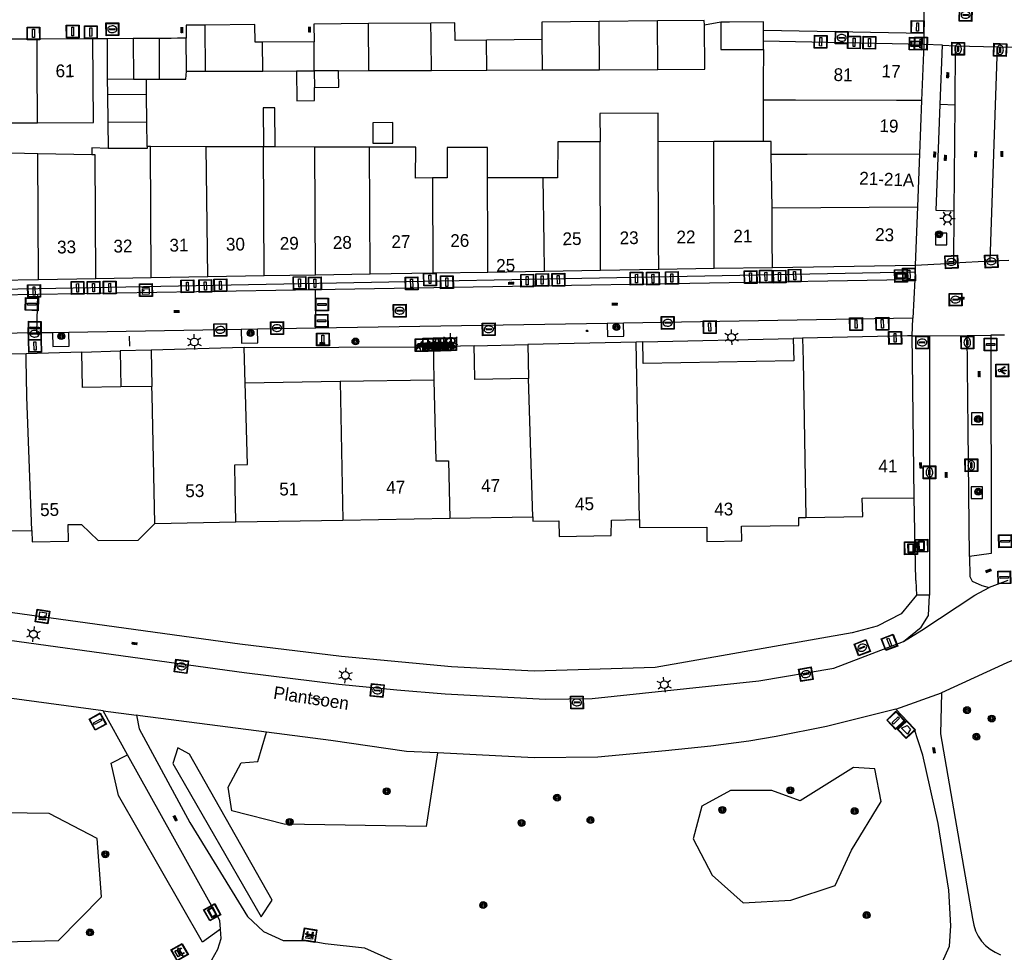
# Model space of a CAD drawing. Header units: metres. Extents: x 93870 to 95789, y 463036 to 464040.
# Tile 37 of 256: x 94207 to 94284, y 463204 to 463277. Entities that reach past the tile are written whole.
import ezdxf
from ezdxf.enums import TextEntityAlignment as Align

# ---------------------------------------------------------------- set-up
doc = ezdxf.new("R2010")
doc.units = ezdxf.units.M
doc.header["$LTSCALE"] = 25.4
for name, color, linetype in [('B_BEBOUWINGSGRENS_0', 1, 'Continuous'), ('B_LUIFEL_1', 200, 'Continuous'), ('B_TUSSENMUUR_0', 7, 'Continuous'), ('Q_AFVALBAK_0', 7, 'Continuous'), ('Q_BANK_0', 7, 'Continuous'), ('Q_BOOM_0', 3, 'Continuous'), ('Q_BRANDKRAAN_0', 5, 'Continuous'), ('Q_CAI-KAST_0', 10, 'Continuous'), ('Q_FIETSENREK_0', 6, 'Continuous'), ('Q_FIETSENREK_LIJN_0', 7, 'Continuous'), ('Q_INFORMATIEBORD_0', 7, 'Continuous'), ('Q_INSPECTIE_OF_RIOOLPUT_0', 253, 'Continuous'), ('Q_KOLK_0', 254, 'Continuous'), ('Q_LICHTMAST_0', 2, 'Continuous'), ('Q_LICHTPUNT_1', 7, 'Continuous'), ('Q_STRAATNAAMBORD_0', 7, 'Continuous'), ('Q_VERKEERSBORDPAAL_0', 40, 'Continuous'), ('S_GBKN_SYMBOOL_OV_GROOT_0', 7, 'Continuous'), ('T_CULTUURGRENS_0', 76, 'Continuous'), ('T_HEK_0', 57, 'Continuous'), ('T_MUUR_30CM_0', 10, 'Continuous'), ('T_MUUR_30CM_1', 10, 'Continuous'), ('V_WEGGRENS_0', 7, 'Continuous'), ('Z_GBKN_HUISNUMMER_0', 252, 'Continuous'), ('Z_STRAATNAAM_0', 252, 'Continuous')]:
    doc.layers.add(name, color=color, linetype=linetype)
for name, color, linetype, true_color in [('Q_AFSLUITPAAL_0', 7, 'Continuous', 0xf86a3a), ('Q_PAAL_STEEN_0', 7, 'Continuous', 0xa97373), ('Q_PAALTJE_0', 7, 'Continuous', 0x666666)]:
    doc.layers.add(name, color=color, linetype=linetype, true_color=true_color)

# ---------------------------------------------------------------- blocks, each defined once
blk = doc.blocks.new('Q_AFVALBAK')
for points in [[(-0.5, 0.5), (0.5, 0.5), (0.5, -0.5), (-0.5, -0.5)], [(-0.336, 0.197), (0.331, 0.197), (0.19, -0.251), (-0.196, -0.251)]]:
    blk.add_lwpolyline(points, close=True)
blk.add_lwpolyline([(-0.442, 0.464), (0.438, 0.464, -0.414214), (0.459, 0.442), (0.459, -0.437, -0.414214), (0.438, -0.459), (-0.442, -0.459, -0.414214), (-0.463, -0.437), (-0.463, 0.442), (-0.463, 0.444), (-0.463, 0.446), (-0.463, 0.448), (-0.462, 0.45), (-0.461, 0.451), (-0.46, 0.453), (-0.459, 0.455), (-0.458, 0.456), (-0.457, 0.457), (-0.456, 0.459), (-0.454, 0.46), (-0.453, 0.461), (-0.451, 0.462), (-0.449, 0.462), (-0.447, 0.463), (-0.446, 0.463), (-0.444, 0.464), (-0.442, 0.464)], format="xyb")
blk = doc.blocks.new('Q_INFORMATIEBORD')
for points in [[(-0.5, 0.5), (0.5, 0.5), (0.5, -0.5), (-0.5, -0.5)], [(-0.369, 0.22), (0.358, 0.22), (0.358, -0.214), (-0.369, -0.214)]]:
    blk.add_lwpolyline(points, close=True)
for points in [[(-0.442, 0.464), (0.438, 0.464, -0.414214), (0.459, 0.442), (0.459, -0.437, -0.414214), (0.438, -0.459), (-0.442, -0.459, -0.414214), (-0.463, -0.437), (-0.463, 0.442), (-0.463, 0.444), (-0.463, 0.446), (-0.463, 0.448), (-0.462, 0.45), (-0.461, 0.451), (-0.46, 0.453), (-0.459, 0.455), (-0.458, 0.456), (-0.457, 0.457), (-0.456, 0.459), (-0.454, 0.46), (-0.453, 0.461), (-0.451, 0.462), (-0.449, 0.462), (-0.447, 0.463), (-0.446, 0.463), (-0.444, 0.464), (-0.442, 0.464)], [(-0.287, 0.16), (0.281, 0.16, -0.414214), (0.303, 0.139), (0.303, -0.134, -0.414214), (0.281, -0.156), (-0.287, -0.156, -0.414214), (-0.308, -0.134), (-0.308, 0.139), (-0.308, 0.14), (-0.308, 0.142), (-0.307, 0.144), (-0.307, 0.146), (-0.306, 0.148), (-0.305, 0.149), (-0.304, 0.151), (-0.303, 0.152), (-0.302, 0.154), (-0.3, 0.155), (-0.299, 0.156), (-0.297, 0.157), (-0.296, 0.158), (-0.294, 0.159), (-0.292, 0.159), (-0.29, 0.16), (-0.288, 0.16), (-0.287, 0.16)]]:
    blk.add_lwpolyline(points, format="xyb")
blk = doc.blocks.new('Q_STRAATNAAMBORD')
for points in [[(-0.5, 0.5), (0.5, 0.5), (0.5, -0.5), (-0.5, -0.5)], [(-0.369, 0.22), (0.358, 0.22), (0.358, -0.214), (-0.369, -0.214)]]:
    blk.add_lwpolyline(points, close=True)
for points in [[(-0.442, 0.464), (0.438, 0.464, -0.414214), (0.459, 0.442), (0.459, -0.437, -0.414214), (0.438, -0.459), (-0.442, -0.459, -0.414214), (-0.463, -0.437), (-0.463, 0.442), (-0.463, 0.444), (-0.463, 0.446), (-0.463, 0.448), (-0.462, 0.45), (-0.461, 0.451), (-0.46, 0.453), (-0.459, 0.455), (-0.458, 0.456), (-0.457, 0.457), (-0.456, 0.459), (-0.454, 0.46), (-0.453, 0.461), (-0.451, 0.462), (-0.449, 0.462), (-0.447, 0.463), (-0.446, 0.463), (-0.444, 0.464), (-0.442, 0.464)], [(-0.287, 0.16), (0.281, 0.16, -0.414214), (0.303, 0.139), (0.303, -0.134, -0.414214), (0.281, -0.156), (-0.287, -0.156, -0.414214), (-0.308, -0.134), (-0.308, 0.139), (-0.308, 0.14), (-0.308, 0.142), (-0.307, 0.144), (-0.307, 0.146), (-0.306, 0.148), (-0.305, 0.149), (-0.304, 0.151), (-0.303, 0.152), (-0.302, 0.154), (-0.3, 0.155), (-0.299, 0.156), (-0.297, 0.157), (-0.296, 0.158), (-0.294, 0.159), (-0.292, 0.159), (-0.29, 0.16), (-0.288, 0.16), (-0.287, 0.16)]]:
    blk.add_lwpolyline(points, format="xyb")
blk = doc.blocks.new('Q_CAI-KAST')
for points in [[(-0.5, 0.5), (0.5, 0.5), (0.5, -0.5), (-0.5, -0.5)], [(-0.262, 0.264), (0.25, 0.264), (0.25, 0.187), (-0.262, 0.187)], [(-0.262, 0.107), (0.25, 0.107), (0.25, -0.332), (-0.262, -0.332)]]:
    blk.add_lwpolyline(points, close=True)
blk.add_lwpolyline([(-0.442, 0.464), (0.438, 0.464, -0.414214), (0.459, 0.442), (0.459, -0.437, -0.414214), (0.438, -0.459), (-0.442, -0.459, -0.414214), (-0.463, -0.437), (-0.463, 0.442), (-0.463, 0.444), (-0.463, 0.446), (-0.463, 0.448), (-0.462, 0.45), (-0.461, 0.451), (-0.46, 0.453), (-0.459, 0.455), (-0.458, 0.456), (-0.457, 0.457), (-0.456, 0.459), (-0.454, 0.46), (-0.453, 0.461), (-0.451, 0.462), (-0.449, 0.462), (-0.447, 0.463), (-0.446, 0.463), (-0.444, 0.464), (-0.442, 0.464)], format="xyb")
blk.add_circle((-0.177, -0.034), 0.0354)
blk = doc.blocks.new('Q_LICHTMAST')
for points in [[(-0.26, 0.15), (-0.52, 0.3)], [(0, 0.3), (0, 0.6)], [(0.26, 0.15), (0.52, 0.3)], [(-0.26, -0.15), (-0.52, -0.3)], [(0, -0.3), (0, -0.6)], [(0.26, -0.15), (0.52, -0.3)]]:
    blk.add_lwpolyline(points)
blk.add_circle((0, 0), 0.3)
blk = doc.blocks.new('Q_VERKEERSBORDPAAL')
for points in [[(-0.5, 0.5), (0.5, 0.5), (0.5, -0.5), (-0.5, -0.5)], [(-0.08, 0.333), (0.071, 0.333), (0.071, -0.329), (-0.08, -0.329)]]:
    blk.add_lwpolyline(points, close=True)
blk.add_lwpolyline([(-0.442, 0.464), (0.438, 0.464, -0.414214), (0.459, 0.442), (0.459, -0.437, -0.414214), (0.438, -0.459), (-0.442, -0.459, -0.414214), (-0.463, -0.437), (-0.463, 0.442), (-0.463, 0.444), (-0.463, 0.446), (-0.463, 0.448), (-0.462, 0.45), (-0.461, 0.451), (-0.46, 0.453), (-0.459, 0.455), (-0.458, 0.456), (-0.457, 0.457), (-0.456, 0.459), (-0.454, 0.46), (-0.453, 0.461), (-0.451, 0.462), (-0.449, 0.462), (-0.447, 0.463), (-0.446, 0.463), (-0.444, 0.464), (-0.442, 0.464)], format="xyb")
blk = doc.blocks.new('Q_AFSLUITPAAL')
for points in [[(-0.5, 0.5), (0.5, 0.5), (0.5, -0.5), (-0.5, -0.5)], [(-0.08, 0.333), (0.071, 0.333), (0.071, -0.329), (-0.08, -0.329)]]:
    blk.add_lwpolyline(points, close=True)
blk.add_lwpolyline([(-0.442, 0.464), (0.438, 0.464, -0.414214), (0.459, 0.442), (0.459, -0.437, -0.414214), (0.438, -0.459), (-0.442, -0.459, -0.414214), (-0.463, -0.437), (-0.463, 0.442), (-0.463, 0.444), (-0.463, 0.446), (-0.463, 0.448), (-0.462, 0.45), (-0.461, 0.451), (-0.46, 0.453), (-0.459, 0.455), (-0.458, 0.456), (-0.457, 0.457), (-0.456, 0.459), (-0.454, 0.46), (-0.453, 0.461), (-0.451, 0.462), (-0.449, 0.462), (-0.447, 0.463), (-0.446, 0.463), (-0.444, 0.464), (-0.442, 0.464)], format="xyb")
blk = doc.blocks.new('Q_PAAL_STEEN')
for points in [[(-0.5, 0.5), (0.5, 0.5), (0.5, -0.5), (-0.5, -0.5)], [(-0.08, 0.333), (0.071, 0.333), (0.071, -0.329), (-0.08, -0.329)]]:
    blk.add_lwpolyline(points, close=True)
blk.add_lwpolyline([(-0.442, 0.464), (0.438, 0.464, -0.414214), (0.459, 0.442), (0.459, -0.437, -0.414214), (0.438, -0.459), (-0.442, -0.459, -0.414214), (-0.463, -0.437), (-0.463, 0.442), (-0.463, 0.444), (-0.463, 0.446), (-0.463, 0.448), (-0.462, 0.45), (-0.461, 0.451), (-0.46, 0.453), (-0.459, 0.455), (-0.458, 0.456), (-0.457, 0.457), (-0.456, 0.459), (-0.454, 0.46), (-0.453, 0.461), (-0.451, 0.462), (-0.449, 0.462), (-0.447, 0.463), (-0.446, 0.463), (-0.444, 0.464), (-0.442, 0.464)], format="xyb")
blk = doc.blocks.new('Q_PAALTJE')
at = {"color": 251, "true_color": 0x666666, "xscale": 0.1, "yscale": 0.1, "zscale": 0.01}
blk.add_blockref('Q_PAAL_STEEN', (0, 0), dxfattribs=at)
blk = doc.blocks.new('Q_KOLK')
blk.add_lwpolyline([(-0.5, 0.5), (0.5, 0.5), (0.5, -0.5), (-0.5, -0.5)], close=True)
for points in [[(-0.442, 0.464), (0.438, 0.464, -0.414214), (0.459, 0.442), (0.459, -0.437, -0.414214), (0.438, -0.459), (-0.442, -0.459, -0.414214), (-0.463, -0.437), (-0.463, 0.442, -0.414214), (-0.442, 0.464)], [(-0.345, 0.105, 0.380426), (-0.276, -0.18)], [(-0.008, 0.266, 0.240218), (-0.345, 0.105)], [(-0.194, 0.045, 0.853344), (-0.194, -0.032)], [(0.331, 0.111, 0.240191), (-0.008, 0.266)], [(0.185, -0.032, 0.849746), (0.185, 0.045)], [(0.267, -0.176, 0.380426), (0.331, 0.111)], [(-0.276, -0.18, 0.148452), (0.012, -0.257)], [(0.012, -0.257, 0.131742), (0.267, -0.176)]]:
    blk.add_lwpolyline(points, format="xyb")
for points in [[(-0.194, 0.045), (0.185, 0.045)], [(0.185, -0.032), (-0.194, -0.032)]]:
    blk.add_lwpolyline(points)
blk = doc.blocks.new('Q_INSPECTIE_OF_RIOOLPUT')
blk.add_lwpolyline([(-0.5, 0.5), (0.5, 0.5), (0.5, -0.5), (-0.5, -0.5)], close=True)
for points in [[(-0.442, 0.464), (0.438, 0.464, -0.414214), (0.459, 0.442), (0.459, -0.437, -0.414214), (0.438, -0.459), (-0.442, -0.459, -0.414214), (-0.463, -0.437), (-0.463, 0.442), (-0.463, 0.444), (-0.463, 0.446), (-0.463, 0.448), (-0.462, 0.45), (-0.461, 0.451), (-0.46, 0.453), (-0.459, 0.455), (-0.458, 0.456), (-0.457, 0.457), (-0.456, 0.459), (-0.454, 0.46), (-0.453, 0.461), (-0.451, 0.462), (-0.449, 0.462), (-0.447, 0.463), (-0.446, 0.463), (-0.444, 0.464), (-0.442, 0.464)], [(-0.345, 0.105, 0.380426), (-0.276, -0.18)], [(-0.008, 0.266, 0.240218), (-0.345, 0.105)], [(-0.194, 0.045, 0.853344), (-0.194, -0.032)], [(0.331, 0.111, 0.240191), (-0.008, 0.266)], [(0.185, -0.032, 0.849746), (0.185, 0.045)], [(0.267, -0.176, 0.380426), (0.331, 0.111)], [(-0.276, -0.18, 0.148452), (0.012, -0.257)], [(0.012, -0.257, 0.131742), (0.267, -0.176)]]:
    blk.add_lwpolyline(points, format="xyb")
for points in [[(-0.194, 0.045), (0.185, 0.045)], [(0.185, -0.032), (-0.194, -0.032)]]:
    blk.add_lwpolyline(points)
blk = doc.blocks.new('Q_BRANDKRAAN')
blk.add_lwpolyline([(-0.5, 0.5), (0.5, 0.5), (0.5, -0.5), (-0.5, -0.5)], close=True)
for points in [[(-0.442, 0.464), (0.438, 0.464, -0.414214), (0.459, 0.442), (0.459, -0.437, -0.414214), (0.438, -0.459), (-0.442, -0.459, -0.414214), (-0.463, -0.437), (-0.463, 0.442), (-0.463, 0.444), (-0.463, 0.446), (-0.463, 0.448), (-0.462, 0.45), (-0.461, 0.451), (-0.46, 0.453), (-0.459, 0.455), (-0.458, 0.456), (-0.457, 0.457), (-0.456, 0.459), (-0.454, 0.46), (-0.453, 0.461), (-0.451, 0.462), (-0.449, 0.462), (-0.447, 0.463), (-0.446, 0.463), (-0.444, 0.464), (-0.442, 0.464)], [(-0.345, 0.105, 0.380426), (-0.276, -0.18)], [(-0.008, 0.266, 0.240218), (-0.345, 0.105)], [(-0.194, 0.045, 0.853344), (-0.194, -0.032)], [(0.331, 0.111, 0.240191), (-0.008, 0.266)], [(0.185, -0.032, 0.849746), (0.185, 0.045)], [(0.267, -0.176, 0.380426), (0.331, 0.111)], [(-0.276, -0.18, 0.148452), (0.012, -0.257)], [(0.012, -0.257, 0.131742), (0.267, -0.176)]]:
    blk.add_lwpolyline(points, format="xyb")
for points in [[(-0.194, 0.045), (0.185, 0.045)], [(0.185, -0.032), (-0.194, -0.032)]]:
    blk.add_lwpolyline(points)
blk = doc.blocks.new('Q_LICHTPUNT')
for points in [[(-0.5, 0.5), (0.5, 0.5), (0.5, -0.5), (-0.5, -0.5)], [(-0.463, 0.464), (0.459, 0.464), (0.459, -0.459), (-0.463, -0.459)], [(-0.123, 0.08), (-0.077, 0.051), (-0.255, -0.233), (-0.301, -0.204)], [(-0.033, 0.032), (0.021, 0.032), (0.021, -0.303), (-0.033, -0.303)], [(0.075, 0.051), (0.121, 0.079), (0.293, -0.209), (0.247, -0.236)]]:
    blk.add_lwpolyline(points, close=True)
blk.add_circle((-0.002, 0.21), 0.103)
blk = doc.blocks.new('Q_FIETSENREK')
for points in [[(-0.5, 0.5), (0.5, 0.5), (0.5, -0.5), (-0.5, -0.5)], [(-0.063, 0.145), (0.184, 0.054), (0.037, -0.093)]]:
    blk.add_lwpolyline(points, close=True)
for points in [[(-0.442, 0.464), (0.438, 0.464, -0.414214), (0.459, 0.442), (0.459, -0.437, -0.414214), (0.438, -0.459), (-0.442, -0.459, -0.414214), (-0.463, -0.437), (-0.463, 0.442), (-0.463, 0.444), (-0.463, 0.446), (-0.463, 0.448), (-0.462, 0.45), (-0.461, 0.451), (-0.46, 0.453), (-0.459, 0.455), (-0.458, 0.456), (-0.457, 0.457), (-0.456, 0.459), (-0.454, 0.46), (-0.453, 0.461), (-0.451, 0.462), (-0.449, 0.462), (-0.447, 0.463), (-0.446, 0.463), (-0.444, 0.464), (-0.442, 0.464)], [(-0.181, 0.106, 0.847256), (-0.324, -0.144)], [(-0.193, 0.075, 0.842492), (-0.305, -0.118)], [(-0.171, 0.065, 0.053288), (-0.193, 0.075)], [(-0.185, -0.134, 0.502492), (-0.147, 0.044)], [(-0.149, 0.089, 0.06236), (-0.181, 0.106)], [(-0.165, -0.161, 0.494489), (-0.125, 0.068)], [(-0.324, -0.144, 0.089606), (-0.421, -0.348)], [(-0.296, -0.162, 0.110942), (-0.375, -0.348)], [(-0.294, -0.105, 0.006942), (-0.305, -0.118)], [(-0.296, -0.162, 0.02458), (-0.283, -0.168)], [(-0.212, -0.105, 0.381614), (-0.294, -0.105)], [(-0.283, -0.168, 0.148109), (-0.198, -0.173)], [(-0.223, -0.136, 0.533998), (-0.276, -0.136)], [(-0.276, -0.136, 0.009682), (-0.271, -0.138)], [(-0.271, -0.138, 0.120201), (-0.218, -0.144)], [(-0.218, -0.144, 0.003554), (-0.223, -0.136)], [(-0.185, -0.134, 0.017985), (-0.212, -0.105)], [(-0.122, -0.348, 0.075837), (-0.198, -0.173)], [(-0.075, -0.348, 0.094234), (-0.165, -0.161)], [(0.095, -0.16, 0.385208), (0.186, -0.333)], [(0.209, -0.054, 0.224648), (0.108, -0.128)], [(0.126, -0.171, 0.376993), (0.197, -0.303)], [(0.212, -0.086, 0.20829), (0.139, -0.139)], [(0.186, -0.333, 1), (0.287, -0.06)], [(0.197, -0.303, 1), (0.276, -0.09)], [(0.287, -0.06, 0.086253), (0.238, -0.051)], [(0.276, -0.09, 0.079305), (0.241, -0.083)]]:
    blk.add_lwpolyline(points, format="xyb")
for points in [[(-0.171, 0.065), (-0.263, -0.038), (-0.239, -0.059), (-0.147, 0.044)], [(0.081, 0.221), (-0.003, 0.252), (-0.149, 0.089)], [(-0.125, 0.068), (-0.086, 0.111), (0.018, -0.131), (0.095, -0.16)], [(0.238, -0.051), (0.229, 0.053), (0.261, 0.093), (0.302, 0.078), (0.314, 0.11), (0.192, 0.155), (0.18, 0.123), (0.231, 0.104), (0.207, 0.076), (-0.04, 0.167), (0, 0.216), (0.07, 0.191), (0.081, 0.221)], [(0.209, -0.054), (0.199, 0.029), (0.057, -0.108)], [(-0.421, -0.348), (-0.375, -0.348)], [(-0.122, -0.348), (-0.075, -0.348)], [(0.057, -0.108), (0.108, -0.128)], [(0.126, -0.171), (0.253, -0.218), (0.241, -0.083)], [(0.139, -0.139), (0.222, -0.17), (0.212, -0.086)]]:
    blk.add_lwpolyline(points)
blk = doc.blocks.new('Q_BANK')
blk.add_lwpolyline([(-0.5, 0.5), (0.5, 0.5), (0.5, -0.5), (-0.5, -0.5)], close=True)
blk.add_lwpolyline([(-0.442, 0.464), (0.438, 0.464, -0.414214), (0.459, 0.442), (0.459, -0.437, -0.414214), (0.438, -0.459), (-0.442, -0.459, -0.414214), (-0.463, -0.437), (-0.463, 0.442), (-0.463, 0.444), (-0.463, 0.446), (-0.463, 0.448), (-0.462, 0.45), (-0.461, 0.451), (-0.46, 0.453), (-0.459, 0.455), (-0.458, 0.456), (-0.457, 0.457), (-0.456, 0.459), (-0.454, 0.46), (-0.453, 0.461), (-0.451, 0.462), (-0.449, 0.462), (-0.447, 0.463), (-0.446, 0.463), (-0.444, 0.464), (-0.442, 0.464)], format="xyb")
for points in [[(-0.267, 0.022), (-0.366, -0.078)], [(-0.18, 0.132), (-0.267, 0.132), (-0.267, 0.276)], [(-0.267, 0.276), (0.258, 0.276), (0.258, 0.132), (0.173, 0.132)], [(-0.18, 0.022), (-0.267, 0.022)], [(-0.267, 0.022), (-0.18, 0.022)], [(-0.18, 0.022), (-0.18, 0.132)], [(-0.18, 0.132), (-0.144, 0.132)], [(-0.144, 0.132), (-0.144, 0.022)], [(0.131, 0.132), (-0.144, 0.132)], [(0.131, 0.022), (-0.144, 0.022)], [(-0.144, 0.022), (0.131, 0.022)], [(0.131, 0.022), (-0.144, 0.022)], [(-0.144, 0.022), (0.131, 0.022)], [(-0.144, 0.022), (0.131, 0.022)], [(0.131, 0.022), (0.131, 0.132)], [(0.131, 0.132), (0.173, 0.132)], [(0.173, 0.132), (0.173, 0.022)], [(0.173, 0.022), (0.255, 0.022)], [(0.173, 0.022), (0.255, 0.022)], [(0.255, 0.022), (0.357, -0.078)], [(-0.236, -0.078), (-0.366, -0.078)], [(-0.192, -0.078), (-0.192, -0.27), (-0.236, -0.27), (-0.236, -0.078)], [(-0.236, -0.078), (-0.192, -0.078)], [(0.183, -0.078), (-0.192, -0.078)], [(0.226, -0.078), (0.226, -0.268), (0.183, -0.268), (0.183, -0.078)], [(0.183, -0.078), (0.226, -0.078)], [(0.357, -0.078), (0.226, -0.078)]]:
    blk.add_lwpolyline(points)
blk = doc.blocks.new('Q_BOOM')
for radius in [0.27, 0.18, 0.09]:
    blk.add_circle((0, 0), radius)
blk = doc.blocks.new('S_GBKN_SYMBOOL_OV_GROOT')
for points in [[(-0.21875, 0.0625), (0.21875, 0.0625)], [(-0.21875, 0), (0.21875, 0)], [(-0.1875, 0.0625), (-0.1875, 0)], [(-0.125, 0.09375), (-0.125, 0.0625)], [(-0.125, 0), (-0.125, -0.0625)], [(-0.0625, 0.0625), (-0.0625, 0)], [(0, 0.09375), (0, 0.0625)], [(0, 0), (0, -0.0625)], [(0.0625, 0.0625), (0.0625, 0)], [(0.125, 0.09375), (0.125, 0.0625)], [(0.125, 0), (0.125, -0.0625)], [(0.1875, 0.0625), (0.1875, 0)], [(-0.21875, -0.0625), (0.21875, -0.0625)], [(-0.1875, -0.0625), (-0.1875, -0.09375)], [(-0.0625, -0.0625), (-0.0625, -0.09375)], [(0.0625, -0.0625), (0.0625, -0.09375)], [(0.1875, -0.0625), (0.1875, -0.09375)]]:
    blk.add_lwpolyline(points)

msp = doc.modelspace()

# ---------------------------------------------------------------- linework, layer by layer
at = {"layer": 'B_BEBOUWINGSGRENS_0'}
for p, q in [((94238.944, 463276.442), (94234.056, 463276.398)), ((94256.658, 463276.6), (94252.099, 463276.559)), ((94260.336, 463276.633), (94256.658, 463276.6)), ((94260.339, 463276.266), (94260.336, 463276.633)), ((94262.317, 463276.506), (94261.62, 463276.5)), ((94264.96, 463275.02), (94264.966, 463275.869)), ((94208.12, 463275.19), (94203.75, 463275.17)), ((94212.47, 463275.21), (94208.12, 463275.19)), ((94215.64, 463275.223), (94213.59, 463275.21)), ((94213.59, 463275.21), (94213.59, 463272.06)), ((94217.66, 463275.236), (94215.64, 463275.223)), ((94218.606, 463275.242), (94217.66, 463275.236)), ((94219.113, 463275.246), (94218.606, 463275.242)), ((94219.78, 463275.25), (94219.113, 463275.246)), ((94229.789, 463274.98), (94225.769, 463274.944)), ((94247.625, 463275.14), (94243.295, 463275.101)), ((94277.54, 463274.76), (94264.96, 463275.02)), ((94277.366, 463270.373), (94277.54, 463274.76)), ((94219.82, 463272.66), (94221.289, 463272.665)), ((94221.289, 463272.665), (94225.789, 463272.684)), ((94225.789, 463272.684), (94228.41, 463272.694)), ((94228.41, 463272.694), (94229.81, 463272.699)), ((94229.81, 463272.699), (94229.822, 463271.399)), ((94231.71, 463272.707), (94234.089, 463272.716)), ((94234.089, 463272.716), (94238.978, 463272.736)), ((94238.978, 463272.736), (94243.316, 463272.753)), ((94243.316, 463272.753), (94247.646, 463272.77)), ((94247.646, 463272.77), (94252.132, 463272.787)), ((94252.132, 463272.787), (94256.692, 463272.805)), ((94213.59, 463272.06), (94215.654, 463272.057)), ((94215.654, 463272.057), (94216.682, 463272.055)), ((94216.682, 463272.055), (94217.675, 463272.053)), ((94213.63, 463270.84), (94213.656, 463268.684)), ((94216.68, 463270.83), (94213.63, 463270.84)), ((94216.706, 463268.698), (94216.68, 463270.83)), ((94264.949, 463270.405), (94264.941, 463267.176)), ((94277.2, 463266.207), (94277.366, 463270.373)), ((94203.78, 463268.627), (94208.15, 463268.638)), ((94213.656, 463268.684), (94213.68, 463266.62)), ((94216.73, 463266.77), (94216.706, 463268.698)), ((94261.071, 463267.16), (94256.732, 463267.143)), ((94264.941, 463267.176), (94261.071, 463267.16)), ((94208.162, 463266.205), (94203.791, 463266.292)), ((94217.001, 463266.769), (94216.73, 463266.77)), ((94221.342, 463266.757), (94217.001, 463266.769)), ((94225.842, 463266.744), (94221.342, 463266.757)), ((94226.742, 463266.742), (94225.842, 463266.744)), ((94229.863, 463266.733), (94226.742, 463266.742)), ((94234.143, 463266.72), (94229.863, 463266.733)), ((94212.41, 463266.12), (94208.162, 463266.205)), ((94277.034, 463262.04), (94277.2, 463266.207)), ((94247.722, 463264.314), (94243.36, 463264.33)), ((94276.854, 463257.496), (94277.034, 463262.04)), ((94243.389, 463256.949), (94247.834, 463257.021)), ((94247.834, 463257.021), (94252.211, 463257.093)), ((94252.211, 463257.093), (94256.771, 463257.167)), ((94256.771, 463257.167), (94261.111, 463257.238)), ((94261.111, 463257.238), (94265.668, 463257.313)), ((94265.668, 463257.313), (94276.854, 463257.496)), ((94203.858, 463256.303), (94208.226, 463256.374)), ((94208.226, 463256.374), (94212.704, 463256.447)), ((94212.704, 463256.447), (94217.043, 463256.518)), ((94217.043, 463256.518), (94221.476, 463256.591)), ((94221.476, 463256.591), (94225.883, 463256.663)), ((94225.883, 463256.663), (94229.903, 463256.729)), ((94229.903, 463256.729), (94234.182, 463256.798)), ((94234.182, 463256.798), (94239.083, 463256.878)), ((94239.083, 463256.878), (94243.389, 463256.949)), ((94268.021, 463251.756), (94267.3, 463251.74)), ((94276.623, 463250), (94276.6, 463251.948)), ((94224.312, 463251.037), (94217.032, 463250.841)), ((94217.032, 463250.841), (94217.1, 463247.991)), ((94224.396, 463248.25), (94224.312, 463251.037)), ((94242.33, 463251.17), (94239.13, 463251.1)), ((94239.13, 463251.1), (94239.15, 463250)), ((94254.995, 463251.458), (94246.53, 463251.27)), ((94246.53, 463251.27), (94246.55, 463250)), ((94255.53, 463251.47), (94254.995, 463251.458)), ((94207.26, 463250.551), (94203.562, 463250.441)), ((94211.609, 463250.68), (94207.26, 463250.551)), ((94239.15, 463250), (94239.17, 463248.49)), ((94246.55, 463250), (94246.57, 463248.61)), ((94276.754, 463239.275), (94276.623, 463250)), ((94217.1, 463247.991), (94214.657, 463247.958)), ((94231.839, 463248.371), (94224.396, 463248.25)), ((94239.17, 463248.49), (94231.839, 463248.371)), ((94240.409, 463237.671), (94246.905, 463237.783)), ((94217.326, 463237.271), (94223.67, 463237.381)), ((94223.67, 463237.381), (94232.043, 463237.526)), ((94232.043, 463237.526), (94240.409, 463237.671))]:
    msp.add_line(p, q, dxfattribs=at)
for points in [[(94221.257, 463276.283), (94219.783, 463276.27), (94219.78, 463275.25)], [(94225.769, 463274.944), (94225.174, 463274.939), (94225.162, 463276.318), (94221.257, 463276.283)], [(94234.056, 463276.398), (94229.777, 463276.359), (94229.789, 463274.98)], [(94243.295, 463275.101), (94240.835, 463275.079), (94240.822, 463276.459), (94238.944, 463276.442)], [(94252.099, 463276.559), (94247.613, 463276.519), (94247.625, 463275.14)], [(94256.692, 463272.805), (94260.37, 463272.82), (94260.339, 463276.266)], [(94261.62, 463276.5), (94261.639, 463274.38), (94264.96, 463274.37)], [(94264.966, 463275.869), (94264.97, 463276.53), (94262.317, 463276.506)], [(94208.15, 463268.638), (94212.52, 463268.65), (94212.47, 463275.21)], [(94264.96, 463274.37), (94264.953, 463271.757), (94264.949, 463270.405)], [(94217.675, 463272.053), (94219.75, 463272.05), (94219.82, 463272.66)], [(94229.822, 463271.399), (94231.722, 463271.407), (94231.71, 463272.707)], [(94256.732, 463267.143), (94256.723, 463269.387), (94252.163, 463269.369), (94252.172, 463267.141)], [(94234.391, 463267.036), (94235.964, 463267.046), (94235.954, 463268.646), (94234.381, 463268.636), (94234.391, 463267.036)], [(94252.172, 463267.141), (94248.861, 463267.15), (94248.85, 463264.31), (94247.722, 463264.314)], [(94213.68, 463266.62), (94212.41, 463266.67), (94212.41, 463266.12)], [(94239.053, 463264.313), (94237.741, 463264.308), (94237.75, 463266.71), (94234.143, 463266.72)], [(94243.36, 463264.33), (94243.37, 463266.69), (94240.22, 463266.7), (94240.212, 463264.318), (94239.053, 463264.313)], [(94267.3, 463251.74), (94267.33, 463250), (94255.55, 463249.79), (94255.55, 463250), (94255.53, 463251.47)], [(94276.6, 463251.948), (94276.23, 463251.94), (94268.021, 463251.756)], [(94246.57, 463248.61), (94242.37, 463248.54), (94242.35, 463250), (94242.33, 463251.17)], [(94214.657, 463247.958), (94211.657, 463247.918), (94211.609, 463250.68)], [(94268.288, 463237.735), (94272.75, 463237.81), (94272.693, 463239.241), (94276.754, 463239.275)], [(94246.905, 463237.783), (94246.91, 463237.437), (94248.95, 463237.467), (94248.968, 463236.253), (94253.045, 463236.329), (94253.07, 463237.528), (94255.253, 463237.561)], [(94255.253, 463237.561), (94255.265, 463236.944), (94260.521, 463236.977), (94260.528, 463235.863), (94263.271, 463235.912), (94263.257, 463237.049), (94267.733, 463237.114), (94267.722, 463237.725), (94268.288, 463237.735)], [(94207.714, 463236.722), (94207.722, 463235.813), (94210.563, 463235.871), (94210.548, 463237.182), (94211.584, 463237.19), (94212.899, 463235.919), (94216.013, 463235.95), (94217.326, 463237.271)], [(94201.903, 463236.603), (94203.179, 463236.629), (94203.195, 463235.88), (94205.365, 463235.924), (94205.35, 463236.674), (94207.714, 463236.722)]]:
    msp.add_lwpolyline(points, dxfattribs=at)
at = {"layer": 'B_LUIFEL_1'}
for p, q in [((94213.59, 463272.06), (94213.63, 463270.84)), ((94216.68, 463270.83), (94216.682, 463272.055)), ((94229.831, 463270.364), (94229.822, 463271.399)), ((94226.742, 463266.742), (94226.715, 463269.806)), ((94214.608, 463250.769), (94214.657, 463247.958))]:
    msp.add_line(p, q, dxfattribs=at)
for points in [[(94228.41, 463272.694), (94228.431, 463270.351), (94229.831, 463270.364)], [(94226.715, 463269.806), (94225.815, 463269.798), (94225.842, 463266.744)]]:
    msp.add_lwpolyline(points, dxfattribs=at)
at = {"layer": 'B_TUSSENMUUR_0'}
for p, q in [((94221.289, 463272.665), (94221.257, 463276.283)), ((94234.089, 463272.716), (94234.056, 463276.398)), ((94238.957, 463275.062), (94238.944, 463276.442)), ((94252.132, 463272.787), (94252.099, 463276.559)), ((94256.692, 463272.805), (94256.658, 463276.6)), ((94215.64, 463275.223), (94215.654, 463272.057)), ((94217.66, 463275.236), (94217.675, 463272.053)), ((94219.82, 463272.66), (94219.78, 463275.25)), ((94225.789, 463272.684), (94225.769, 463274.944)), ((94229.81, 463272.699), (94229.789, 463274.98)), ((94238.978, 463272.736), (94238.957, 463275.062)), ((94243.316, 463272.753), (94243.295, 463275.101)), ((94247.625, 463275.14), (94247.646, 463272.77)), ((94264.96, 463274.37), (94264.96, 463275.02)), ((94231.71, 463272.707), (94229.81, 463272.699)), ((94213.656, 463268.684), (94216.706, 463268.698)), ((94252.211, 463257.093), (94252.172, 463267.141)), ((94261.111, 463257.238), (94261.071, 463267.16)), ((94217.043, 463256.518), (94217.001, 463266.769)), ((94221.476, 463256.591), (94221.342, 463266.757)), ((94225.883, 463256.663), (94225.842, 463266.744)), ((94229.903, 463256.729), (94229.863, 463266.733)), ((94234.182, 463256.798), (94234.143, 463266.72)), ((94208.226, 463256.374), (94208.162, 463266.205)), ((94265.642, 463261.961), (94265.577, 463266.181)), ((94239.053, 463264.313), (94239.083, 463256.878)), ((94265.642, 463261.961), (94277.034, 463262.04)), ((94268.021, 463251.756), (94268.06, 463250)), ((94255.253, 463237.561), (94254.995, 463251.458)), ((94268.06, 463250), (94268.288, 463237.735)), ((94246.905, 463237.783), (94246.57, 463248.61)), ((94231.839, 463248.371), (94232.043, 463237.526))]:
    msp.add_line(p, q, dxfattribs=at)
for points in [[(94208.15, 463268.638), (94208.129, 463273.189), (94208.12, 463275.19)], [(94277.366, 463270.373), (94275.365, 463270.378), (94267.467, 463270.396), (94267.191, 463270.397), (94264.949, 463270.405)], [(94256.771, 463257.167), (94256.762, 463259.342), (94256.732, 463267.143)], [(94265.577, 463266.181), (94265.562, 463267.178), (94264.941, 463267.176)], [(94216.73, 463266.77), (94216.732, 463266.626), (94213.68, 463266.62)], [(94212.704, 463256.447), (94212.664, 463266.11), (94212.41, 463266.12)], [(94265.577, 463266.181), (94268.396, 463266.187), (94277.2, 463266.207)], [(94243.389, 463256.949), (94243.38, 463259.162), (94243.36, 463264.33)], [(94247.834, 463257.021), (94247.8, 463259.204), (94247.722, 463264.314)], [(94265.668, 463257.313), (94265.656, 463259.478), (94265.642, 463261.961)], [(94207.714, 463236.722), (94207.32, 463247.18), (94207.292, 463248.765), (94207.27, 463250), (94207.26, 463250.551)], [(94217.326, 463237.271), (94217.115, 463247.337), (94217.1, 463247.991)], [(94223.67, 463237.381), (94223.62, 463240.073), (94223.587, 463241.861), (94224.587, 463241.88), (94224.42, 463247.45), (94224.396, 463248.25)], [(94239.17, 463248.49), (94239.325, 463242.154), (94240.325, 463242.172), (94240.409, 463237.671)]]:
    msp.add_lwpolyline(points, dxfattribs=at)
at = {"layer": 'Q_FIETSENREK_LIJN_0'}
msp.add_line((94215.364, 463251.142), (94215.338, 463251.919), dxfattribs=at)
at = {"layer": 'T_CULTUURGRENS_0'}
for points in [[(94239.455, 463219.296), (94238.56, 463213.546), (94227.457, 463213.722), (94223.367, 463214.765), (94223.08, 463216.627), (94224.083, 463218.518), (94225.401, 463218.633), (94226.077, 463220.922)], [(94220.036, 463219.213), (94219.119, 463219.7), (94218.746, 463218.468), (94225.651, 463206.463), (94226.511, 463207.781), (94220.036, 463219.213)], [(94222.464, 463205.489), (94221.053, 463204.486), (94214.492, 463215.976), (94213.919, 463218.497), (94215.189, 463219.161)], [(94260.15, 463215.136), (94259.471, 463212.581), (94260.959, 463209.735), (94263.385, 463207.568), (94267.104, 463207.762), (94270.565, 463208.926), (94271.859, 463211.676), (94274.188, 463215.492), (94273.67, 463218.047), (94272.021, 463218.145), (94267.848, 463215.557), (94265.616, 463216.366), (94262.382, 463216.366), (94260.15, 463215.136)], [(94204.421, 463204.486), (94209.779, 463204.601), (94213.159, 463208.039), (94212.816, 463212.595), (94209.062, 463214.543), (94203.905, 463214.629), (94199.808, 463212.623), (94199.894, 463209.128), (94201.613, 463205.919), (94204.421, 463204.486)]]:
    msp.add_lwpolyline(points, dxfattribs=at)
at = {"layer": 'T_HEK_0'}
msp.add_line((94276.902, 463232.81), (94276.931, 463231.661), dxfattribs=at)
msp.add_lwpolyline([(94276.931, 463231.661), (94275.745, 463230.177), (94273.858, 463229.22), (94271.902, 463228.703), (94256.487, 463225.978), (94247.029, 463225.705), (94240.544, 463226.05), (94231.941, 463226.857), (94223.995, 463227.813), (94198.609, 463231.309), (94194.294, 463231.715), (94185.362, 463232.226), (94178.182, 463231.604), (94159.313, 463227.443), (94158.005, 463227.224), (94156.688, 463227.069), (94155.365, 463226.979), (94154.039, 463226.953), (94152.713, 463226.993), (94151.391, 463227.098), (94150.076, 463227.267), (94148.295, 463229.21)], dxfattribs=at)
at = {"layer": 'T_MUUR_30CM_0'}
for p, q in [((94255.53, 463251.47), (94267.3, 463251.74)), ((94224.312, 463251.037), (94239.13, 463251.1)), ((94242.33, 463251.17), (94246.53, 463251.27)), ((94211.609, 463250.68), (94214.608, 463250.769))]:
    msp.add_line(p, q, dxfattribs=at)
at = {"layer": 'T_MUUR_30CM_1'}
msp.add_line((94217.032, 463250.841), (94214.608, 463250.769), dxfattribs=at)
at = {"layer": 'V_WEGGRENS_0'}
for p, q in [((94277.538, 463275.612), (94277.53, 463278.499)), ((94261.62, 463276.5), (94260.339, 463276.266)), ((94277.538, 463275.612), (94264.966, 463275.869)), ((94277.54, 463274.76), (94277.538, 463275.612)), ((94213.59, 463275.21), (94212.47, 463275.21)), ((94278.989, 463274.705), (94277.54, 463274.76)), ((94278.804, 463270.055), (94278.989, 463274.705)), ((94278.989, 463274.705), (94279.987, 463274.666)), ((94279.955, 463270.01), (94279.987, 463274.666)), ((94279.987, 463274.666), (94283.291, 463274.575)), ((94282.718, 463257.787), (94283.291, 463274.575)), ((94283.291, 463274.575), (94284.549, 463274.54)), ((94279.955, 463270.01), (94278.804, 463270.055)), ((94279.897, 463261.715), (94279.955, 463270.01)), ((94279.869, 463257.646), (94279.897, 463261.715)), ((94282.718, 463257.787), (94279.869, 463257.646)), ((94284.18, 463257.86), (94282.718, 463257.787)), ((94276.83, 463256.95), (94276.854, 463257.496)), ((94208.198, 463255.666), (94276.83, 463256.95)), ((94276.159, 463256.339), (94229.908, 463255.563)), ((94276.81, 463256.35), (94276.159, 463256.339)), ((94276.81, 463256.35), (94276.663, 463253.328)), ((94276.83, 463256.95), (94276.81, 463256.35)), ((94148.148, 463254.542), (94208.198, 463255.666)), ((94229.908, 463255.563), (94208.184, 463255.199)), ((94229.921, 463252.543), (94229.908, 463255.563)), ((94208.184, 463255.199), (94148.141, 463254.192)), ((94208.095, 463252.176), (94208.184, 463255.199)), ((94276.663, 463253.328), (94254.011, 463252.947)), ((94276.6, 463251.948), (94276.663, 463253.328)), ((94224.09, 463252.445), (94210.607, 463252.218)), ((94225.37, 463252.466), (94224.09, 463252.445)), ((94229.921, 463252.543), (94225.37, 463252.466)), ((94252.731, 463252.926), (94229.921, 463252.543)), ((94254.011, 463252.947), (94252.731, 463252.926)), ((94208.095, 463252.176), (94181.34, 463251.727)), ((94209.327, 463252.197), (94208.095, 463252.176)), ((94210.607, 463252.218), (94209.327, 463252.197)), ((94276.6, 463251.948), (94277.951, 463251.961)), ((94277.951, 463251.961), (94280.907, 463251.988)), ((94277.951, 463251.961), (94277.952, 463231.661)), ((94280.907, 463251.988), (94282.769, 463252.006)), ((94283.834, 463252.016), (94282.769, 463252.006)), ((94276.902, 463232.81), (94276.754, 463239.275)), ((94284.077, 463232.802), (94282.625, 463232.242)), ((94277.952, 463231.661), (94276.931, 463231.661)), ((94275.316, 463222.735), (94278.911, 463224.006)), ((94213.287, 463222.581), (94215.898, 463222.242)), ((94215.189, 463219.161), (94213.287, 463222.581)), ((94222.408, 463206.184), (94215.189, 463219.161)), ((94222.464, 463205.489), (94222.408, 463206.184))]:
    msp.add_line(p, q, dxfattribs=at)
for points in [[(94279.897, 463261.715), (94278.475, 463261.769), (94278.804, 463270.055)], [(94278.42, 463259.998), (94278.421, 463259.081), (94279.305, 463259.082), (94279.304, 463259.999), (94278.42, 463259.998)], [(94276.854, 463257.496), (94278.308, 463257.568), (94279.869, 463257.646)], [(94224.09, 463252.445), (94224.113, 463251.383), (94225.393, 463251.411), (94225.37, 463252.466)], [(94252.731, 463252.926), (94252.752, 463251.911), (94254.032, 463251.938), (94254.011, 463252.947)], [(94209.327, 463252.197), (94209.35, 463251.108), (94210.63, 463251.136), (94210.607, 463252.218)], [(94281.08, 463234.68), (94280.981, 463244.631), (94280.907, 463251.988)], [(94282.769, 463252.006), (94282.789, 463234.909), (94281.08, 463234.68)], [(94281.257, 463245.935), (94281.258, 463245.017), (94282.142, 463245.018), (94282.141, 463245.936), (94281.257, 463245.935)], [(94281.226, 463240.139), (94281.227, 463239.222), (94282.111, 463239.223), (94282.11, 463240.14), (94281.226, 463240.139)], [(94281.08, 463234.68), (94281.124, 463233.115), (94281.29, 463232.74), (94282.044, 463232.393), (94282.625, 463232.242)], [(94275.912, 463228.024), (94277.364, 463228.909), (94281.496, 463231.638), (94282.625, 463232.242)], [(94275.912, 463228.024), (94277.312, 463229.139), (94277.879, 463230.045), (94277.952, 463231.661)], [(94197.024, 463229.362), (94224.31, 463225.585), (94231.741, 463224.685), (94236.259, 463224.226), (94240.06, 463223.93), (94247.91, 463223.5), (94251.55, 463223.55), (94264.61, 463224.95), (94270.48, 463225.94), (94275.912, 463228.024)], [(94284.898, 463226.721), (94284.017, 463226.358), (94278.911, 463224.006)], [(94213.287, 463222.581), (94199.929, 463224.399), (94195.329, 463224.884), (94191.334, 463225.084)], [(94278.911, 463224.006), (94278.827, 463220.793), (94281.332, 463206.327)], [(94275.316, 463222.735), (94269.906, 463221.358), (94265.954, 463220.574), (94263.821, 463220.22), (94260.858, 463219.825), (94257.291, 463219.46), (94252.01, 463218.978), (94247.024, 463218.921), (94239.455, 463219.296)], [(94279.525, 463204.161), (94279.62, 463205.754), (94279.473, 463208.552), (94278.65, 463213.778), (94277.433, 463219.133), (94276.768, 463221.203), (94275.316, 463222.735)], [(94226.077, 463220.922), (94216.192, 463222.204), (94215.898, 463222.242)], [(94215.898, 463222.242), (94216.1, 463221.192), (94220.062, 463213.84), (94224.585, 463206.494)], [(94239.455, 463219.296), (94237.015, 463219.416), (94231.107, 463220.27), (94226.077, 463220.922)], [(94224.585, 463206.494), (94225.837, 463205.309), (94227.363, 463204.603), (94229.344, 463204.603), (94230.665, 463204.376), (94233.735, 463204.028), (94237.002, 463202.573), (94240.463, 463199.435), (94241.724, 463197.786), (94243.463, 463196.201), (94245.011, 463195.562)], [(94281.332, 463206.327), (94281.422, 463205.807), (94281.568, 463205.368), (94281.773, 463204.953), (94282.034, 463204.57), (94282.346, 463204.228), (94282.702, 463203.932), (94283.095, 463203.688), (94283.519, 463203.501)], [(94213.963, 463197.884), (94215.187, 463197.951), (94216.385, 463198.255), (94217.64, 463198.832), (94218.768, 463199.612), (94220.083, 463200.855), (94221.557, 463202.671), (94222.269, 463203.941), (94222.523, 463204.765), (94222.464, 463205.489)], [(94245.011, 463195.562), (94251.049, 463193.072), (94255.046, 463191.655), (94257.71, 463190.937), (94259.128, 463190.92), (94260.835, 463191.108), (94262.99, 463191.908), (94266.816, 463193.73), (94270.093, 463195.624), (94275.803, 463199.202), (94276.742, 463199.79), (94277.175, 463200.152), (94277.573, 463200.552), (94277.933, 463200.987), (94278.252, 463201.454), (94278.526, 463201.947), (94278.718, 463202.372), (94279.525, 463204.161)]]:
    msp.add_lwpolyline(points, dxfattribs=at)
at = {"layer": 'Z_STRAATNAAM_0'}
msp.add_line((94229.577, 463223.616), (94230.566, 463223.468), dxfattribs=at)

# ---------------------------------------------------------------- block references
at = {"layer": 'Q_AFSLUITPAAL_0'}
for p, rotation in [((94207.704, 463254.435), 88.31364478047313), ((94230.415, 463254.401), 90.24663593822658), ((94230.383, 463253.134), 90.24663593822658), ((94207.922, 463252.579), 88.31364478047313)]:
    msp.add_blockref('Q_AFSLUITPAAL', p, dxfattribs=dict(at, rotation=rotation))
at = {"layer": 'Q_AFVALBAK_0', "rotation": 133.4642879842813}
msp.add_blockref('Q_AFVALBAK', (94276.148, 463221.136), dxfattribs=at)
at = {"layer": 'Q_BANK_0'}
for p, rotation in [((94229.444, 463205.028), 170.2495498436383), ((94219.274, 463203.697), 119.7271566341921)]:
    msp.add_blockref('Q_BANK', p, dxfattribs=dict(at, rotation=rotation))
at = {"layer": 'Q_BOOM_0'}
for p, rotation in [((94278.708, 463259.903), 0.0648142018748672), ((94224.82, 463252.167), 0.9399245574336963), ((94253.461, 463252.639), 0.9399245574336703), ((94210.011, 463251.934), 0.9399245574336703), ((94233.033, 463251.511), 0.2435964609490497), ((94281.762, 463245.436), 90.06241367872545), ((94281.774, 463239.749), 90.06248174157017), ((94280.901, 463222.646), 88.50241226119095), ((94282.829, 463221.991), 24.732430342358), ((94281.636, 463220.57), 99.82418142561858), ((94235.476, 463216.302), 179.0918479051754), ((94267.065, 463216.375), 160.0766882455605), ((94248.814, 463215.791), 0.6549773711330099), ((94261.752, 463214.837), 28.85807235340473), ((94272.096, 463214.741), 58.60324183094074), ((94227.883, 463213.898), 179.0918479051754), ((94246.03, 463213.818), 177.1636460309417), ((94251.425, 463214.038), 0.6549773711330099), ((94213.45, 463211.367), 94.30541019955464), ((94243.031, 463207.385), 173.0470425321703), ((94273.035, 463206.606), 18.58876928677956), ((94212.252, 463205.247), 45.4873973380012)]:
    msp.add_blockref('Q_BOOM', p, dxfattribs=dict(at, rotation=rotation))
at = {"layer": 'Q_BRANDKRAAN_0', "rotation": 20.98943224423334}
msp.add_blockref('Q_BRANDKRAAN', (94272.697, 463227.536), dxfattribs=at)
at = {"layer": 'Q_CAI-KAST_0'}
for p, rotation in [((94216.632, 463255.534), 0.9599388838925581), ((94208.538, 463229.981), 172.1589068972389)]:
    msp.add_blockref('Q_CAI-KAST', p, dxfattribs=dict(at, rotation=rotation))
at = {"layer": 'Q_FIETSENREK_0'}
for p in [(94238.214, 463251.217), (94238.801, 463251.263), (94239.191, 463251.261), (94239.612, 463251.295), (94240.023, 463251.275), (94240.436, 463251.295)]:
    msp.add_blockref('Q_FIETSENREK', p, dxfattribs=at)
at = {"layer": 'Q_INFORMATIEBORD_0', "rotation": 119.086833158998}
msp.add_blockref('Q_INFORMATIEBORD', (94221.821, 463206.82), dxfattribs=at)
at = {"layer": 'Q_INSPECTIE_OF_RIOOLPUT_0'}
for p, rotation in [((94280.782, 463277.08), 178.4223371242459), ((94280.002, 463254.783), 0.5233230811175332), ((94236.5, 463253.91), 0.9619562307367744)]:
    msp.add_blockref('Q_INSPECTIE_OF_RIOOLPUT', p, dxfattribs=dict(at, rotation=rotation))
at = {"layer": 'Q_KOLK_0'}
for p, rotation in [((94214.01, 463275.95), 0.3633342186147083), ((94271.08, 463275.29), 178.8159950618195), ((94280.2, 463274.43), 89.60622077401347), ((94283.482, 463274.341), 88.04516667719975), ((94279.68, 463257.73), 2.860574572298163), ((94282.8, 463257.78), 2.858495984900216), ((94257.477, 463252.965), 0.9636073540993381), ((94207.931, 463252.11), 0.9614423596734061), ((94222.457, 463252.412), 0.9645415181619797), ((94226.899, 463252.558), 0.9693153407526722), ((94243.47, 463252.46), 0.9619562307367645), ((94277.385, 463251.426), 0.5513117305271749), ((94280.922, 463251.436), 90.57628716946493), ((94277.953, 463241.265), 90.00282245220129), ((94281.236, 463241.818), 90.57000251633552), ((94219.409, 463226.074), 172.1190478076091), ((94268.289, 463225.458), 9.573084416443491), ((94234.736, 463224.192), 174.199017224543), ((94250.369, 463223.247), 0.7869804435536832)]:
    msp.add_blockref('Q_KOLK', p, dxfattribs=dict(at, rotation=rotation))
at = {"layer": 'Q_LICHTMAST_0'}
for p, rotation in [((94279.357, 463261.14), 89.60573691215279), ((94262.468, 463251.844), 1.314116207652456), ((94220.422, 463251.47), 1.542206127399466), ((94240.488, 463251.551), 1.253145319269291), ((94207.834, 463228.595), 172.1190478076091), ((94232.245, 463225.36), 174.199017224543), ((94257.198, 463224.644), 6.118601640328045)]:
    msp.add_blockref('Q_LICHTMAST', p, dxfattribs=dict(at, rotation=rotation))
at = {"layer": 'Q_LICHTPUNT_1', "rotation": 90.55473593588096}
msp.add_blockref('Q_LICHTPUNT', (94283.656, 463249.25), dxfattribs=at)
at = {"layer": 'Q_PAAL_STEEN_0'}
for p, rotation in [((94210.904, 463275.779), 0.2634270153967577), ((94277.023, 463276.135), 178.8289083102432), ((94207.832, 463275.626), 0.2622214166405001), ((94212.321, 463275.728), 0.2634270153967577), ((94269.435, 463274.975), 178.8159950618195), ((94272.052, 463274.927), 178.8159950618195), ((94273.256, 463274.899), 178.8159950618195), ((94257.8, 463256.478), 1.071791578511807), ((94263.96, 463256.548), 1.071791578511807), ((94265.16, 463256.59), 1.071791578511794), ((94266.227, 463256.585), 1.071791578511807), ((94267.411, 463256.665), 1.071791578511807), ((94211.289, 463255.702), 1.071791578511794), ((94212.542, 463255.718), 1.071791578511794), ((94213.806, 463255.729), 1.071791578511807), ((94219.882, 463255.828), 1.071791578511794), ((94221.285, 463255.854), 1.071791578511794), ((94222.469, 463255.908), 1.071791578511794), ((94228.662, 463256.092), 1.071791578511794), ((94229.862, 463256.054), 1.071791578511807), ((94237.434, 463256.054), 1.071791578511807), ((94238.864, 463256.369), 1.071791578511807), ((94240.187, 463256.15), 1.071791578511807), ((94246.478, 463256.269), 1.071791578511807), ((94247.646, 463256.327), 1.071791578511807), ((94248.916, 463256.338), 1.071791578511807), ((94255.031, 463256.435), 1.071791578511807), ((94256.316, 463256.435), 1.071791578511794), ((94207.885, 463255.464), 1.072322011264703), ((94260.758, 463252.636), 0.9636073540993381), ((94272.217, 463252.871), 0.9636073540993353), ((94274.274, 463252.892), 0.9636073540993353), ((94207.954, 463251.16), 1.699008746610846), ((94230.489, 463251.67), 0.2435964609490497)]:
    msp.add_blockref('Q_PAAL_STEEN', p, dxfattribs=dict(at, rotation=rotation))
at = {"layer": 'Q_PAALTJE_0', "rotation": 0.9619562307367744}
msp.add_blockref('Q_PAALTJE', (94251.155, 463252.34), dxfattribs=at)
at = {"layer": 'Q_STRAATNAAMBORD_0'}
for p, rotation in [((94276.871, 463274.824), 178.8159950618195), ((94275.727, 463256.635), 1.071791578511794), ((94276.501, 463235.325), 91.31141446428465), ((94277.328, 463235.519), 91.31141446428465)]:
    msp.add_blockref('Q_STRAATNAAMBORD', p, dxfattribs=dict(at, rotation=rotation))
at = {"layer": 'Q_VERKEERSBORDPAAL_0'}
for p, rotation in [((94277.28, 463274.836), 178.8159950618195), ((94276.359, 463256.755), 1.071791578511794), ((94275.273, 463251.791), 1.284036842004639), ((94282.74, 463251.279), 90.06702433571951), ((94283.883, 463235.876), 91.43555390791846), ((94283.808, 463233.04), 91.43555390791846), ((94274.825, 463227.952), 20.98943224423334), ((94212.863, 463221.747), 119.0802016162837), ((94275.318, 463221.848), 133.4642879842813)]:
    msp.add_blockref('Q_VERKEERSBORDPAAL', p, dxfattribs=dict(at, rotation=rotation))
at = {"layer": 'S_GBKN_SYMBOOL_OV_GROOT_0'}
for p, rotation in [((94219.448, 463275.888), 89.83148348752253), ((94229.441, 463275.932), 90.58944195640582), ((94279.396, 463272.36), 87.72169205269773), ((94278.375, 463266.15), 87.72623524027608), ((94281.58, 463266.176), 88.04516667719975), ((94283.633, 463266.199), 88.04516667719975), ((94279.215, 463265.89), 87.72623524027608), ((94245.214, 463256.075), 0.9612192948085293), ((94280.452, 463254.904), 2.833316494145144), ((94219.03, 463253.87), 0.9645415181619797), ((94253.315, 463254.446), 0.9612192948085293), ((94230.424, 463251.352), 0.2435964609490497), ((94281.848, 463248.966), 90.57628716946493), ((94277.276, 463241.808), 90.69980176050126), ((94279.268, 463241.07), 90.00282245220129), ((94282.578, 463233.567), 21.09037664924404), ((94215.743, 463227.863), 172.1589068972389), ((94278.324, 463219.505), 99.82418142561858), ((94218.936, 463214.177), 118.3202709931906)]:
    msp.add_blockref('S_GBKN_SYMBOOL_OV_GROOT', p, dxfattribs=dict(at, rotation=rotation))

# ---------------------------------------------------------------- texts
at = {"layer": 'Z_GBKN_HUISNUMMER_0', "linetype": 'Continuous'}
for s, rotation, p in [('61', 0.3, (94210.306, 463272.7)), ('17', 357.7, (94274.955, 463272.666)), ('81', 358.8, (94271.198, 463272.391)), ('19', 357.7, (94274.785, 463268.39)), ('21-21A', 357.7, (94274.619, 463264.223)), ('26', 0.9, (94241.195, 463259.413)), ('25', 0.9, (94249.981, 463259.557)), ('23', 0.9, (94254.45, 463259.63)), ('22', 0.9, (94258.9, 463259.702)), ('21', 0.9, (94263.348, 463259.775)), ('23', 357.7, (94274.446, 463259.867)), ('33', 0.9, (94210.424, 463258.91)), ('32', 0.9, (94214.833, 463258.982)), ('31', 0.9, (94219.218, 463259.054)), ('30', 0.9, (94223.639, 463259.127)), ('29', 0.9, (94227.852, 463259.196)), ('28', 0.9, (94232.002, 463259.263)), ('27', 0.9, (94236.592, 463259.338)), ('25', 0.9, (94244.791, 463257.472)), ('41', 0.5, (94274.703, 463241.758)), ('47', 1, (94243.611, 463240.227)), ('53', 1, (94220.455, 463239.826)), ('51', 1, (94227.813, 463239.953)), ('47', 1, (94236.183, 463240.098)), ('45', 1.1, (94250.96, 463238.791)), ('55', 1.1, (94209.091, 463238.341)), ('43', 1, (94261.855, 463238.387))]:
    msp.add_text(s, height=1, rotation=rotation, dxfattribs=at).set_placement(p, align=Align.MIDDLE)
at = {"layer": 'Z_STRAATNAAM_0', "linetype": 'Continuous'}
msp.add_text('Plantsoen', height=1, rotation=351.48907, dxfattribs=at).set_placement((94229.577, 463223.616), align=Align.MIDDLE)

doc.saveas('drawing.dxf')
